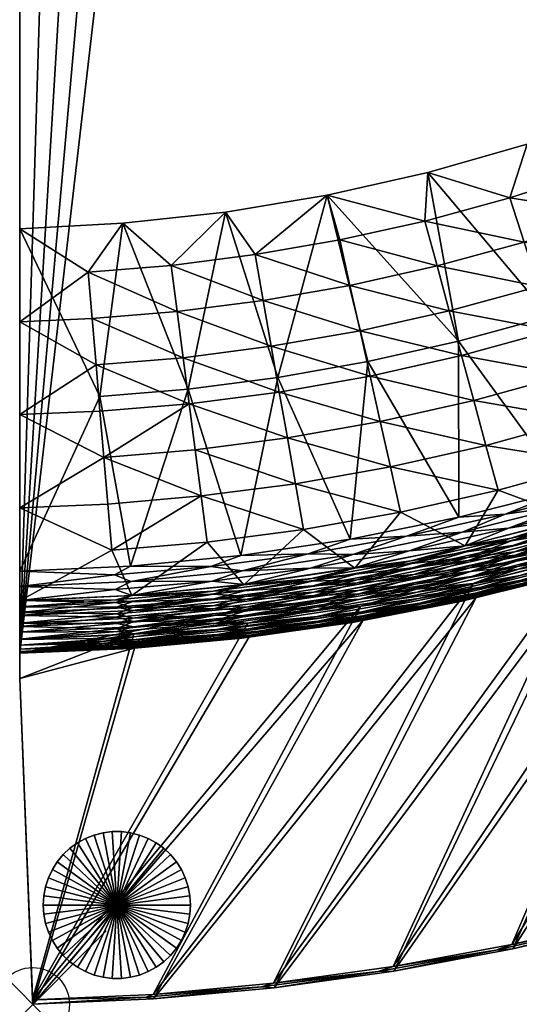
# Model space of a CAD drawing. Header units: inches. Extents: x -6.8 to 28, y -34.8 to 0.
# Tile 1 of 11: x -6.8 to 0, y -34.8 to -21.4. Entities that reach past the tile are written whole.
import ezdxf

# ---------------------------------------------------------------- set-up
doc = ezdxf.new("R2010")
doc.units = ezdxf.units.IN
doc.header["$MEASUREMENT"] = 0
doc.header["$PDMODE"] = 35
doc.header["$PDSIZE"] = 1
for name, color, linetype in [('A-FURN-3-NODE', 7, 'Continuous'), ('A-FURN-3-ST', 151, 'Continuous'), ('A-FURN-3-ST-BK', 151, 'Continuous'), ('A-FURN-3-ST-LG', 252, 'Continuous')]:
    doc.layers.add(name, color=color, linetype=linetype)

msp = doc.modelspace()

# ---------------------------------------------------------------- linework, layer by layer
at = {"layer": 'A-FURN-3-NODE'}
msp.add_point((-6.618, -34.792), dxfattribs=at)

# ---------------------------------------------------------------- meshes
at = {"layer": 'A-FURN-3-ST'}
mesh = msp.add_polyface(dxfattribs=at)
corners = [(22.161, -7.465, 14.632), (-1.212, -5.582, 14.632), (21.728, -8.915, 14.632), (21.223, -10.343, 14.632), (-1.786, -6.103, 14.632), (20.649, -11.744, 14.632), (20.005, -13.114, 14.632), (19.295, -14.451, 14.632), (-2.408, -6.564, 14.632), (18.52, -15.751, 14.632), (17.681, -17.012, 14.632), (16.781, -18.229, 14.632), (15.822, -19.4, 14.632), (14.806, -20.523, 14.632), (8.966, -25.309, 14.632), (8.966, -25.309, 1.5), (10.226, -24.47, 1.5), (10.226, -24.47, 14.632), (11.443, -23.569, 1.5), (11.443, -23.569, 14.632), (12.613, -22.61, 1.5), (12.613, -22.61, 14.632), (13.735, -21.593, 1.5), (13.735, -21.593, 14.632), (14.806, -20.523, 1.5), (15.822, -19.4, 1.5), (16.781, -18.229, 1.5), (17.681, -17.012, 1.5), (18.52, -15.751, 1.5), (19.295, -14.451, 1.5), (20.005, -13.114, 1.5), (20.649, -11.744, 1.5), (21.223, -10.343, 1.5), (21.728, -8.915, 1.5), (22.161, -7.465, 1.5), (22.522, -5.995, 1.5), (22.522, -5.995, 14.632), (-3.397, -5.884, 1.5), (-2.801, -5.497, 1.5), (-2.248, -5.049, 1.5), (-1.745, -4.547, 1.5)]
mesh.append_faces([[corners[k] for k in face] for face in [(14, 15, 16), (14, 16, 17), (17, 16, 18), (17, 18, 19), (19, 18, 20), (19, 20, 21), (21, 20, 22), (21, 22, 23), (23, 22, 24), (23, 24, 13), (13, 24, 25), (13, 25, 12), (12, 25, 26), (12, 26, 11), (11, 26, 27), (11, 27, 10), (10, 27, 28), (10, 28, 9), (9, 28, 29), (9, 29, 7), (7, 29, 30), (7, 30, 6), (6, 30, 31), (6, 31, 5), (5, 31, 32), (5, 32, 3), (3, 32, 33), (3, 33, 2), (2, 33, 34), (2, 34, 0), (0, 34, 35), (0, 35, 36)]])
mesh.append_faces([[corners[k] for k in face] for face in [(2, 1, 3), (6, 4, 7)]], dxfattribs={"vtx0": -1})
mesh.append_faces([[corners[k] for k in face] for face in [(5, 4, 6), (9, 8, 10), (10, 8, 11), (11, 8, 12), (12, 8, 13), (25, 37, 26), (26, 38, 27), (27, 38, 28), (28, 38, 29), (29, 38, 30), (30, 39, 31), (31, 39, 32), (32, 39, 33), (33, 40, 34)]], dxfattribs={"vtx0": -1, "vtx1": -1})
mesh.append_faces([[corners[k] for k in face] for face in [(0, 1, 2), (3, 4, 5), (7, 8, 9)]], dxfattribs={"vtx1": -1})
mesh = msp.add_polyface(dxfattribs=at)
corners = [(-2.208, -6.073, 14.594), (-2.408, -6.564, 14.632), (-1.786, -6.103, 14.632), (21.223, -10.343, 14.632), (-1.212, -5.582, 14.632), (19.295, -14.451, 14.632), (14.806, -20.523, 14.632), (13.735, -21.593, 14.632), (12.613, -22.61, 14.632), (-3.073, -6.962, 14.632), (11.443, -23.569, 14.632), (10.226, -24.47, 14.632), (8.966, -25.309, 14.632), (7.666, -26.085, 14.632), (6.329, -26.796, 14.632), (4.958, -27.439, 14.632), (-3.773, -7.294, 14.632), (-4.503, -7.555, 14.632), (-5.254, -7.743, 14.632), (-6.021, -7.857, 14.632), (-6.795, -7.895, 14.632), (3.558, -28.014, 14.632), (-6.795, -30.022, 14.632), (2.131, -28.519, 14.632), (0.68, -28.953, 14.632), (-2.276, -29.603, 14.632), (-2.276, -29.603, 1.5), (-0.79, -29.314, 1.5), (-0.79, -29.314, 14.632), (0.68, -28.953, 1.5), (2.131, -28.519, 1.5), (3.558, -28.014, 1.5), (4.958, -27.439, 1.5), (6.329, -26.796, 1.5), (7.666, -26.085, 1.5), (8.966, -25.309, 1.5), (-6.795, -30.022, 1.5), (-4.031, -6.207, 1.5), (-3.397, -5.884, 1.5), (10.226, -24.47, 1.5), (11.443, -23.569, 1.5), (12.613, -22.61, 1.5), (13.735, -21.593, 1.5), (14.806, -20.523, 1.5), (15.822, -19.4, 1.5), (16.781, -18.229, 1.5), (-2.801, -5.497, 1.5), (20.005, -13.114, 1.5), (-2.248, -5.049, 1.5)]
mesh.append_faces([[corners[k] for k in face] for face in [(0, 1, 2), (3, 4, 2), (5, 2, 1), (8, 1, 9), (15, 9, 16), (15, 16, 17), (17, 18, 15), (15, 18, 19), (25, 26, 27), (25, 27, 28), (28, 27, 29), (28, 29, 24), (24, 29, 30), (24, 30, 23), (23, 30, 31), (23, 31, 21), (21, 31, 32), (21, 32, 15), (15, 32, 33), (15, 33, 14), (14, 33, 34), (14, 34, 13), (13, 34, 35), (13, 35, 12)]])
mesh.append_faces([[corners[k] for k in face] for face in [(7, 1, 8), (14, 9, 15)]], dxfattribs={"vtx0": -1})
mesh.append_faces([[corners[k] for k in face] for face in [(6, 1, 7), (10, 9, 11), (11, 9, 12), (12, 9, 13), (13, 9, 14), (23, 22, 24), (31, 38, 32), (32, 38, 33), (33, 38, 34), (34, 38, 35), (35, 38, 39), (39, 38, 40), (40, 38, 41), (41, 38, 42), (42, 38, 43), (43, 38, 44)]], dxfattribs={"vtx0": -1, "vtx1": -1})
mesh.append_faces([[corners[k] for k in face] for face in [(36, 31, 30), (45, 38, 46), (47, 46, 48), (36, 29, 27)]], dxfattribs={"vtx0": -1, "vtx2": -1})
mesh.append_faces([[corners[k] for k in face] for face in [(8, 9, 10), (15, 20, 21), (21, 22, 23)]], dxfattribs={"vtx1": -1})
mesh.append_faces([[corners[k] for k in face] for face in [(37, 38, 31), (30, 29, 36)]], dxfattribs={"vtx1": -1, "vtx2": -1})
mesh = msp.add_polyface(dxfattribs=at)
corners = [(-6.154, -6.912, 14.082), (-6.795, -7.117, 14.31), (-6.138, -7.086, 14.31), (-6.795, -7.345, 14.485), (-6.117, -7.313, 14.485), (-6.795, -7.61, 14.594), (-6.092, -7.578, 14.594), (-6.795, -7.895, 14.632), (-6.021, -7.857, 14.632), (-5.396, -7.48, 14.594), (-5.254, -7.743, 14.632), (-4.712, -7.319, 14.594), (-4.503, -7.555, 14.632), (-4.046, -7.096, 14.594), (-3.773, -7.294, 14.632), (-3.402, -6.812, 14.594), (-5.445, -7.22, 14.485), (-4.785, -7.064, 14.485), (-5.487, -6.996, 14.31), (4.958, -27.439, 14.632), (3.558, -28.014, 14.632), (-6.795, -30.022, 14.632), (0.68, -28.953, 14.632), (-0.79, -29.314, 14.632), (-2.276, -29.603, 14.632), (-3.775, -29.817, 14.632), (-5.282, -29.957, 14.632), (-6.795, -6.942, 14.082), (-6.795, -6.832, 13.817), (-6.795, -6.795, 13.532), (-6.795, -30.022, 1.5), (-6.795, -6.795, 1.5), (-5.282, -29.957, 1.5), (-3.775, -29.817, 1.5), (-2.276, -29.603, 1.5), (-6.084, -6.757, 1.5), (-5.382, -6.646, 1.5), (-4.695, -6.462, 1.5), (-4.031, -6.207, 1.5), (3.558, -28.014, 1.5), (-0.79, -29.314, 1.5)]
mesh.append_faces([[corners[k] for k in face] for face in [(0, 1, 2), (2, 1, 3), (2, 3, 4), (4, 3, 5), (4, 5, 6), (6, 5, 7), (6, 7, 8), (6, 8, 9), (9, 8, 10), (9, 10, 11), (11, 10, 12), (11, 12, 13), (13, 12, 14), (13, 14, 15), (4, 6, 9), (4, 9, 16), (16, 9, 11), (16, 11, 17), (17, 11, 13), (2, 4, 16), (2, 16, 18), (18, 16, 17), (19, 8, 7), (21, 30, 26), (26, 30, 32), (26, 32, 33), (26, 33, 25), (25, 33, 34), (25, 34, 24)]])
mesh.append_faces([[corners[k] for k in face] for face in [(20, 7, 21), (25, 21, 26), (30, 29, 31), (30, 33, 32)]], dxfattribs={"vtx0": -1})
mesh.append_faces([[corners[k] for k in face] for face in [(22, 21, 23), (23, 21, 24), (24, 21, 25), (7, 29, 21), (21, 29, 30)]], dxfattribs={"vtx0": -1, "vtx1": -1})
mesh.append_faces([[corners[k] for k in face] for face in [(30, 38, 39)]], dxfattribs={"vtx0": -1, "vtx1": -1, "vtx2": -1})
mesh.append_faces([[corners[k] for k in face] for face in [(7, 3, 1), (7, 1, 27), (7, 28, 29), (30, 35, 36), (30, 36, 37), (30, 40, 34)]], dxfattribs={"vtx0": -1, "vtx2": -1})
mesh.append_faces([[corners[k] for k in face] for face in [(5, 3, 7), (31, 35, 30)]], dxfattribs={"vtx1": -1})
mesh.append_faces([[corners[k] for k in face] for face in [(27, 28, 7), (37, 38, 30), (34, 33, 30)]], dxfattribs={"vtx1": -1, "vtx2": -1})
at = {"layer": 'A-FURN-3-ST-BK'}
mesh = msp.add_polyface(dxfattribs=at)
corners = [(-0.153, -28.323, 14.799), (0.685, -28.003, 14.816), (1.198, -27.95, 14.799), (-0.2, -28.13, 14.821), (-0.828, -28.173, 14.827), (0.631, -27.801, 14.827), (1.142, -27.76, 14.821), (-2.065, -26.059, 14.827), (-0.835, -25.783, 14.827), (0.397, -25.445, 14.827), (2.069, -27.354, 14.827), (-1.251, -23.488, 14.827), (0.097, -23.103, 14.827), (1.626, -25.045, 14.827), (1.421, -22.642, 14.827), (-2.309, -25.023, 18.122), (-0.96, -25.368, 19.769), (-1.126, -24.759, 18.122), (0.254, -25.037, 19.769), (0.059, -24.436, 18.122), (1.464, -24.644, 19.769), (1.241, -24.053, 18.122), (0.838, -26.84, 24.712), (0.643, -26.239, 23.064), (-0.627, -26.588, 23.064), (-0.461, -27.197, 24.712), (-1.896, -26.873, 23.064), (-1.758, -27.489, 24.712), (-2.171, -25.639, 19.769), (-0.793, -25.978, 21.417), (0.448, -25.638, 21.417), (1.687, -25.235, 21.417), (-0.294, -27.807, 26.359), (0.734, -28.187, 28.007), (1.033, -27.441, 26.359), (1.018, -23.462, 16.474), (-0.136, -23.835, 16.474), (-1.292, -24.149, 16.474), (-1.62, -28.106, 26.359), (-2.034, -26.256, 21.417), (1.911, -25.826, 23.064)]
mesh.append_faces([[corners[k] for k in face] for face in [(0, 1, 2), (3, 4, 5), (3, 5, 6), (6, 1, 3), (7, 8, 4), (4, 8, 5), (5, 8, 9), (5, 9, 10), (8, 11, 9), (11, 12, 9), (9, 12, 13), (12, 14, 13), (15, 16, 17), (17, 16, 18), (17, 18, 19), (19, 18, 20), (19, 20, 21), (22, 23, 24), (22, 24, 25), (25, 24, 26), (25, 26, 27), (28, 29, 16), (16, 29, 30), (16, 30, 18), (18, 30, 31), (18, 31, 20), (32, 33, 34), (21, 35, 36), (21, 36, 19), (19, 36, 37), (19, 37, 17), (35, 14, 12), (35, 12, 36), (36, 12, 11), (36, 11, 37), (27, 38, 32), (27, 32, 25), (25, 32, 34), (25, 34, 22), (39, 26, 24), (39, 24, 29), (29, 24, 23), (29, 23, 30), (30, 23, 40)]])
mesh = msp.add_polyface(dxfattribs=at)
corners = [(-2.846, -28.867, 14.799), (-2.271, -28.678, 14.816), (-1.503, -28.628, 14.799), (-2.874, -28.671, 14.821), (-3.792, -28.693, 14.827), (-2.304, -28.471, 14.827), (-1.54, -28.433, 14.821), (-0.828, -28.173, 14.827), (-0.784, -28.378, 14.816), (-3.29, -26.275, 14.827), (-4.001, -24.027, 14.827), (-2.618, -23.796, 14.827), (-2.065, -26.059, 14.827), (-0.835, -25.783, 14.827), (-1.251, -23.488, 14.827), (-4.505, -26.433, 14.827), (-4.656, -25.379, 18.122), (-3.378, -25.851, 19.769), (-3.487, -25.229, 18.122), (-2.171, -25.639, 19.769), (-2.309, -25.023, 18.122), (-0.96, -25.368, 19.769), (-1.758, -27.489, 24.712), (-1.896, -26.873, 23.064), (-3.158, -27.096, 23.064), (-3.049, -27.718, 24.712), (-4.411, -27.259, 23.064), (-4.33, -27.885, 24.712), (-4.574, -26.006, 19.769), (-3.268, -26.473, 21.417), (-2.034, -26.256, 21.417), (-0.793, -25.978, 21.417), (-4.248, -28.512, 26.359), (-3.751, -29.09, 28.007), (-2.939, -28.34, 26.359), (-2.241, -28.866, 28.007), (-1.62, -28.106, 26.359), (-0.745, -28.564, 28.007), (-1.126, -24.759, 18.122), (-1.292, -24.149, 16.474), (-2.447, -24.406, 16.474), (-3.597, -24.606, 16.474), (-4.493, -26.632, 21.417)]
mesh.append_faces([[corners[k] for k in face] for face in [(0, 1, 2), (3, 4, 5), (3, 5, 6), (6, 5, 7), (6, 8, 1), (6, 1, 3), (9, 10, 11), (9, 11, 12), (12, 11, 13), (11, 14, 13), (7, 5, 12), (12, 5, 9), (5, 4, 9), (9, 4, 15), (16, 17, 18), (18, 17, 19), (18, 19, 20), (20, 19, 21), (22, 23, 24), (22, 24, 25), (25, 24, 26), (25, 26, 27), (28, 29, 17), (17, 29, 30), (17, 30, 19), (19, 30, 31), (32, 33, 34), (34, 35, 36), (36, 35, 37), (38, 39, 40), (38, 40, 20), (20, 40, 41), (20, 41, 18), (39, 14, 11), (39, 11, 40), (40, 11, 41), (11, 10, 41), (27, 32, 34), (27, 34, 25), (25, 34, 36), (25, 36, 22), (42, 24, 29), (29, 24, 23), (29, 23, 30)]])
mesh = msp.add_polyface(dxfattribs=at)
corners = [(-6.795, -26.78, 21.417), (-6.795, -28.908, 14.827), (-6.795, -28.044, 24.712), (-6.795, -29.117, 14.816), (-6.795, -25.517, 18.122), (-6.795, -24.253, 14.827), (-5.291, -28.839, 14.827), (-5.707, -26.534, 14.827), (-5.395, -24.179, 14.827), (-4.505, -26.433, 14.827), (-4.001, -24.027, 14.827), (-3.29, -26.275, 14.827), (-3.792, -28.693, 14.827), (-5.865, -24.846, 16.474), (-5.811, -25.475, 18.122), (-5.758, -26.105, 19.769), (-4.574, -26.006, 19.769), (-4.656, -25.379, 18.122), (-3.378, -25.851, 19.769), (-4.33, -27.885, 24.712), (-4.411, -27.259, 23.064), (-5.65, -27.364, 23.064), (-5.597, -27.994, 24.712), (-5.704, -26.734, 21.417), (-4.493, -26.632, 21.417), (-3.268, -26.473, 21.417), (-5.543, -28.623, 26.359), (-6.795, -29.308, 28.007), (-3.487, -25.229, 18.122), (-3.597, -24.606, 16.474), (-4.737, -24.752, 16.474), (-4.248, -28.512, 26.359), (-3.158, -27.096, 23.064)]
mesh.append_faces([[corners[k] for k in face] for face in [(6, 1, 7), (7, 1, 5), (7, 5, 8), (7, 8, 9), (9, 8, 10), (9, 10, 11), (12, 6, 9), (9, 6, 7), (8, 5, 13), (13, 5, 4), (13, 4, 14), (14, 4, 15), (14, 15, 16), (14, 16, 17), (17, 16, 18), (19, 20, 21), (19, 21, 22), (22, 21, 2), (2, 21, 0), (0, 21, 23), (0, 23, 15), (15, 23, 24), (15, 24, 16), (16, 24, 25), (4, 0, 15), (22, 2, 26), (26, 2, 27), (28, 29, 30), (28, 30, 17), (17, 30, 13), (17, 13, 14), (29, 10, 30), (10, 8, 30), (30, 8, 13), (19, 22, 26), (19, 26, 31), (24, 23, 21), (24, 21, 20), (24, 20, 32)]])
mesh.append_faces([[corners[k] for k in face] for face in [(1, 4, 5)]], dxfattribs={"vtx0": -1})
mesh.append_faces([[corners[k] for k in face] for face in [(0, 1, 2)]], dxfattribs={"vtx0": -1, "vtx1": -1})
mesh.append_faces([[corners[k] for k in face] for face in [(2, 1, 3)]], dxfattribs={"vtx0": -1, "vtx2": -1})
mesh.append_faces([[corners[k] for k in face] for face in [(0, 4, 1)]], dxfattribs={"vtx1": -1, "vtx2": -1})
mesh = msp.add_polyface(dxfattribs=at)
corners = [(-0.636, -29.076, 28.478), (-3.348, -34.506, 28.478), (0.87, -28.692, 28.478), (-1.723, -34.28, 28.478), (2.354, -28.232, 28.478), (-0.11, -33.979, 28.478), (3.812, -27.696, 28.478), (1.487, -33.604, 28.478), (3.065, -33.154, 28.478), (5.242, -27.087, 28.478), (3.679, -32.99, 14.989), (4.62, -32.632, 28.478), (2.076, -33.477, 14.989), (2.878, -33.244, 14.989), (3.084, -33.212, 1.5), (4.642, -32.689, 1.5), (1.273, -33.69, 14.989), (-0.329, -34.056, 14.989), (-1.925, -34.344, 14.989), (-1.712, -34.34, 1.5), (-0.097, -34.039, 1.5), (1.503, -33.662, 1.5), (-3.34, -34.567, 1.5), (-0.596, -29.263, 1.5), (0.919, -28.877, 1.5), (2.413, -28.414, 1.5), (3.881, -27.875, 1.5), (5.32, -27.262, 1.5), (-1.35, -29.418, 7.613), (-2.131, -29.558, 13.727), (-0.599, -29.25, 13.727), (0.037, -29.105, 7.613), (-2.129, -29.571, 1.5), (-1.353, -29.406, 13.831), (-2.133, -29.547, 13.936), (-0.601, -29.239, 13.936), (-1.357, -29.385, 14.029), (-2.138, -29.515, 14.123), (-0.608, -29.207, 14.123), (-1.365, -29.341, 14.205), (-2.147, -29.46, 14.288), (-0.619, -29.153, 14.288), (-1.378, -29.277, 14.359)]
mesh.append_faces([[corners[k] for k in face] for face in [(0, 1, 2), (2, 3, 4), (4, 3, 5), (4, 5, 6), (6, 5, 7), (6, 7, 8), (6, 8, 9), (8, 10, 11), (7, 12, 8), (8, 12, 13), (8, 13, 10), (10, 13, 14), (10, 14, 15), (12, 7, 16), (16, 7, 5), (16, 5, 17), (17, 5, 3), (17, 3, 18), (18, 19, 17), (19, 20, 17), (17, 20, 16), (20, 21, 16), (16, 21, 12), (21, 14, 12), (12, 14, 13), (28, 29, 30), (28, 30, 31), (31, 23, 28), (28, 23, 32), (33, 34, 35), (33, 30, 29), (36, 37, 38), (36, 35, 34), (39, 40, 41), (39, 38, 37), (42, 41, 40)]])
mesh.append_faces([[corners[k] for k in face] for face in [(22, 24, 19), (19, 25, 20), (20, 26, 21), (21, 26, 14)]], dxfattribs={"vtx0": -1, "vtx1": -1})
mesh.append_faces([[corners[k] for k in face] for face in [(22, 23, 24), (19, 24, 25), (20, 25, 26), (14, 26, 27)]], dxfattribs={"vtx0": -1, "vtx2": -1})
mesh = msp.add_polyface(dxfattribs=at)
corners = [(-1.47, -28.801, 14.755), (-0.745, -28.561, 14.783), (-0.112, -28.494, 14.755), (0.733, -28.183, 14.783), (1.248, -28.119, 14.755), (0.776, -28.343, 14.728), (-0.711, -28.722, 14.728), (-1.503, -28.628, 14.799), (-2.271, -28.678, 14.816), (-0.784, -28.378, 14.816), (-0.153, -28.323, 14.799), (0.685, -28.003, 14.816), (1.198, -27.95, 14.799), (-2.241, -28.862, 14.783), (-1.54, -28.433, 14.821), (-0.828, -28.173, 14.827), (-0.2, -28.13, 14.821), (-1.62, -28.106, 26.359), (-0.745, -28.564, 28.007), (-0.294, -27.807, 26.359), (0.734, -28.187, 28.007), (-1.475, -28.764, 28.088), (-0.727, -28.645, 28.169), (-0.119, -28.457, 28.088), (0.756, -28.267, 28.169), (1.238, -28.083, 28.088), (-0.096, -28.556, 28.238), (-0.703, -28.762, 28.307), (0.787, -28.383, 28.307), (1.266, -28.18, 28.238), (-1.457, -28.863, 28.238), (-0.065, -28.687, 28.36), (-0.671, -28.909, 28.412), (0.826, -28.527, 28.412), (1.304, -28.31, 28.36), (-0.028, -28.843, 28.445), (0.87, -28.692, 28.478), (1.349, -28.463, 28.445), (-0.018, -28.879, 14.491), (0.845, -28.598, 14.552), (1.36, -28.499, 14.491), (0.87, -28.694, 14.431), (-0.044, -28.772, 14.601), (-0.681, -28.862, 14.651), (0.813, -28.481, 14.651), (1.329, -28.394, 14.601), (-0.075, -28.644, 14.689), (1.292, -28.267, 14.689)]
mesh.append_faces([[corners[k] for k in face] for face in [(0, 1, 2), (2, 1, 3), (2, 3, 4), (4, 5, 2), (5, 6, 2), (2, 6, 0), (7, 8, 9), (7, 9, 10), (10, 9, 11), (12, 3, 10), (10, 3, 1), (10, 1, 7), (7, 1, 13), (14, 15, 16), (16, 11, 9), (16, 9, 14), (17, 18, 19), (19, 18, 20), (21, 22, 23), (23, 22, 24), (23, 24, 25), (25, 20, 23), (23, 20, 18), (23, 18, 21), (26, 27, 28), (26, 28, 29), (29, 24, 26), (26, 24, 22), (26, 22, 30), (31, 32, 33), (31, 33, 34), (34, 28, 31), (31, 28, 27), (35, 36, 37), (37, 33, 35), (38, 39, 40), (40, 41, 38), (42, 43, 44), (42, 44, 45), (45, 39, 42), (46, 6, 5), (46, 5, 47), (47, 44, 46), (46, 44, 43)]])
mesh = msp.add_polyface(dxfattribs=at)
corners = [(-6.795, -29.613, 14.651), (-6.795, -29.66, 28.412), (-6.795, -29.308, 28.007), (-6.795, -29.511, 28.307), (-6.795, -29.391, 28.169), (-6.795, -28.044, 24.712), (-6.795, -29.305, 14.783), (-6.795, -29.47, 14.728), (-6.795, -29.117, 14.816), (-5.261, -29.4, 14.728), (-5.489, -29.332, 14.755), (-5.27, -29.235, 14.783), (-4.163, -29.218, 14.755), (-5.498, -29.156, 14.799), (-5.28, -29.048, 14.816), (-4.179, -29.043, 14.799), (-5.507, -28.958, 14.821), (-6.795, -28.908, 14.827), (-5.291, -28.839, 14.827), (-4.198, -28.845, 14.821), (-5.543, -28.623, 26.359), (-5.27, -29.238, 28.007), (-4.248, -28.512, 26.359), (-5.49, -29.294, 28.088), (-5.266, -29.321, 28.169), (-4.165, -29.18, 28.088), (-5.486, -29.396, 28.238), (-5.259, -29.44, 28.307), (-4.156, -29.281, 28.238), (-5.48, -29.53, 28.36), (-5.251, -29.59, 28.412), (-4.144, -29.415, 28.36), (-5.476, -29.618, 14.601), (-5.254, -29.543, 14.651), (-5.482, -29.486, 14.689), (-4.148, -29.371, 14.689)]
mesh.append_faces([[corners[k] for k in face] for face in [(9, 7, 10), (10, 7, 6), (10, 6, 11), (10, 11, 12), (12, 9, 10), (11, 6, 13), (13, 6, 8), (13, 8, 14), (13, 14, 15), (15, 11, 13), (14, 8, 16), (16, 8, 17), (16, 17, 18), (16, 18, 19), (19, 14, 16), (20, 2, 21), (20, 21, 22), (21, 2, 23), (23, 2, 4), (23, 4, 24), (23, 24, 25), (25, 21, 23), (24, 4, 26), (26, 4, 3), (26, 3, 27), (26, 27, 28), (28, 24, 26), (27, 3, 29), (29, 3, 1), (29, 1, 30), (31, 27, 29), (32, 0, 33), (33, 0, 34), (34, 0, 7), (34, 7, 9), (34, 9, 35), (35, 33, 34)]])
mesh.append_faces([[corners[k] for k in face] for face in [(2, 3, 4)]], dxfattribs={"vtx0": -1})
mesh.append_faces([[corners[k] for k in face] for face in [(5, 6, 2)]], dxfattribs={"vtx0": -1, "vtx1": -1})
mesh.append_faces([[corners[k] for k in face] for face in [(0, 1, 2)]], dxfattribs={"vtx0": -1, "vtx1": -1, "vtx2": -1})
mesh.append_faces([[corners[k] for k in face] for face in [(2, 1, 3), (2, 6, 7), (2, 7, 0), (5, 8, 6)]], dxfattribs={"vtx0": -1, "vtx2": -1})
mesh = msp.add_polyface(dxfattribs=at)
corners = [(-2.821, -29.042, 14.755), (-3.751, -29.087, 14.783), (-2.241, -28.862, 14.783), (-1.47, -28.801, 14.755), (-0.745, -28.561, 14.783), (-0.711, -28.722, 14.728), (-2.216, -29.025, 14.728), (-3.734, -29.251, 14.728), (-2.846, -28.867, 14.799), (-3.771, -28.901, 14.816), (-2.271, -28.678, 14.816), (-1.503, -28.628, 14.799), (-2.874, -28.671, 14.821), (-2.939, -28.34, 26.359), (-3.751, -29.09, 28.007), (-2.241, -28.866, 28.007), (-2.825, -29.004, 28.088), (-3.742, -29.173, 28.169), (-2.228, -28.947, 28.169), (-1.475, -28.764, 28.088), (-0.727, -28.645, 28.169), (-0.745, -28.564, 28.007), (-2.812, -29.104, 28.238), (-3.729, -29.292, 28.307), (-2.209, -29.066, 28.307), (-1.457, -28.863, 28.238), (-0.703, -28.762, 28.307), (-2.794, -29.238, 28.36), (-2.186, -29.214, 28.412), (-1.433, -28.996, 28.36), (-0.671, -28.909, 28.412), (-1.403, -29.153, 28.445), (-2.159, -29.382, 28.478), (-0.636, -29.076, 28.478), (-2.772, -29.397, 28.445), (-1.378, -29.277, 14.359), (-2.159, -29.384, 14.431), (-0.635, -29.078, 14.431), (-1.395, -29.19, 14.491), (-2.174, -29.286, 14.552), (-0.656, -28.981, 14.552), (-2.781, -29.325, 14.601), (-2.193, -29.167, 14.651), (-1.416, -29.082, 14.601), (-0.681, -28.862, 14.651), (-2.8, -29.194, 14.689), (-1.441, -28.952, 14.689), (-3.719, -29.394, 14.651)]
mesh.append_faces([[corners[k] for k in face] for face in [(0, 1, 2), (0, 2, 3), (3, 2, 4), (5, 6, 3), (3, 6, 0), (6, 7, 0), (8, 9, 10), (11, 2, 8), (8, 2, 1), (12, 10, 9), (13, 14, 15), (16, 17, 18), (16, 18, 19), (19, 18, 20), (19, 21, 15), (19, 15, 16), (16, 15, 14), (22, 23, 24), (22, 24, 25), (25, 24, 26), (25, 20, 18), (25, 18, 22), (22, 18, 17), (27, 28, 29), (29, 28, 30), (29, 26, 24), (29, 24, 27), (27, 24, 23), (31, 32, 33), (31, 30, 28), (31, 28, 34), (35, 36, 37), (38, 39, 40), (38, 37, 36), (41, 42, 43), (43, 42, 44), (43, 40, 39), (43, 39, 41), (45, 7, 6), (45, 6, 46), (46, 6, 5), (46, 44, 42), (46, 42, 45), (45, 42, 47)]])
mesh = msp.add_polyface(dxfattribs=at)
corners = [(-4.163, -29.218, 14.755), (-5.27, -29.235, 14.783), (-3.751, -29.087, 14.783), (-2.821, -29.042, 14.755), (-3.734, -29.251, 14.728), (-5.261, -29.4, 14.728), (-4.179, -29.043, 14.799), (-5.28, -29.048, 14.816), (-3.771, -28.901, 14.816), (-2.846, -28.867, 14.799), (-4.198, -28.845, 14.821), (-5.291, -28.839, 14.827), (-3.792, -28.693, 14.827), (-2.874, -28.671, 14.821), (-4.248, -28.512, 26.359), (-5.27, -29.238, 28.007), (-3.751, -29.09, 28.007), (-4.165, -29.18, 28.088), (-5.266, -29.321, 28.169), (-3.742, -29.173, 28.169), (-2.825, -29.004, 28.088), (-4.156, -29.281, 28.238), (-5.259, -29.44, 28.307), (-3.729, -29.292, 28.307), (-2.812, -29.104, 28.238), (-5.48, -29.53, 28.36), (-5.251, -29.59, 28.412), (-4.144, -29.415, 28.36), (-3.714, -29.441, 28.412), (-2.794, -29.238, 28.36), (-4.13, -29.575, 28.445), (-3.696, -29.611, 28.478), (-2.772, -29.397, 28.445), (-5.473, -29.69, 28.445), (-4.117, -29.7, 14.359), (-3.696, -29.613, 14.431), (-2.753, -29.521, 14.359), (-4.125, -29.612, 14.491), (-5.248, -29.663, 14.552), (-3.706, -29.514, 14.552), (-2.765, -29.434, 14.491), (-5.476, -29.618, 14.601), (-5.254, -29.543, 14.651), (-4.136, -29.503, 14.601), (-3.719, -29.394, 14.651), (-2.781, -29.325, 14.601), (-4.148, -29.371, 14.689), (-2.8, -29.194, 14.689)]
mesh.append_faces([[corners[k] for k in face] for face in [(0, 1, 2), (0, 2, 3), (3, 4, 0), (4, 5, 0), (6, 7, 8), (6, 8, 9), (9, 2, 6), (6, 2, 1), (10, 11, 12), (10, 12, 13), (13, 8, 10), (10, 8, 7), (14, 15, 16), (17, 18, 19), (17, 19, 20), (20, 16, 17), (17, 16, 15), (21, 22, 23), (21, 23, 24), (24, 19, 21), (21, 19, 18), (25, 26, 27), (27, 26, 28), (27, 28, 29), (29, 23, 27), (27, 23, 22), (30, 31, 32), (32, 28, 30), (30, 28, 26), (30, 26, 33), (34, 35, 36), (37, 38, 39), (37, 39, 40), (40, 35, 37), (41, 42, 43), (43, 42, 44), (43, 44, 45), (45, 39, 43), (43, 39, 38), (43, 38, 41), (46, 5, 4), (46, 4, 47), (47, 44, 46), (46, 44, 42)]])
mesh = msp.add_polyface(dxfattribs=at)
corners = [(-1.457, -28.863, 28.238), (-0.703, -28.762, 28.307), (-0.096, -28.556, 28.238), (-1.433, -28.996, 28.36), (-0.671, -28.909, 28.412), (-0.065, -28.687, 28.36), (-1.403, -29.153, 28.445), (-0.636, -29.076, 28.478), (-0.028, -28.843, 28.445), (0.87, -28.692, 28.478), (0.826, -28.527, 28.412), (0.037, -29.105, 7.613), (-0.599, -29.25, 13.727), (0.916, -28.864, 13.727), (1.427, -28.722, 7.613), (0.919, -28.877, 1.5), (-0.596, -29.263, 1.5), (-1.353, -29.406, 13.831), (-0.601, -29.239, 13.936), (0.035, -29.093, 13.831), (0.913, -28.853, 13.936), (1.424, -28.71, 13.831), (-1.357, -29.385, 14.029), (-0.608, -29.207, 14.123), (0.029, -29.072, 14.029), (0.904, -28.821, 14.123), (1.417, -28.689, 14.029), (-1.365, -29.341, 14.205), (-0.619, -29.153, 14.288), (0.019, -29.029, 14.205), (0.89, -28.768, 14.288), (1.404, -28.647, 14.205), (-1.378, -29.277, 14.359), (-0.635, -29.078, 14.431), (0.003, -28.965, 14.359), (0.87, -28.694, 14.431), (1.386, -28.584, 14.359), (-1.395, -29.19, 14.491), (-0.656, -28.981, 14.552), (-0.018, -28.879, 14.491), (0.845, -28.598, 14.552), (-1.416, -29.082, 14.601), (-0.681, -28.862, 14.651), (-0.044, -28.772, 14.601), (-1.441, -28.952, 14.689), (-0.711, -28.722, 14.728), (-0.075, -28.644, 14.689)]
mesh.append_faces([[corners[k] for k in face] for face in [(0, 1, 2), (3, 4, 5), (5, 1, 3), (6, 7, 8), (8, 7, 9), (8, 10, 4), (8, 4, 6), (11, 12, 13), (11, 13, 14), (14, 15, 11), (11, 15, 16), (17, 18, 19), (19, 18, 20), (19, 20, 21), (21, 13, 19), (19, 13, 12), (19, 12, 17), (22, 23, 24), (24, 23, 25), (24, 25, 26), (26, 20, 24), (24, 20, 18), (24, 18, 22), (27, 28, 29), (29, 28, 30), (29, 30, 31), (31, 25, 29), (29, 25, 23), (29, 23, 27), (32, 33, 34), (34, 33, 35), (34, 35, 36), (36, 30, 34), (34, 30, 28), (34, 28, 32), (37, 38, 39), (39, 38, 40), (39, 35, 33), (39, 33, 37), (41, 42, 43), (43, 40, 38), (43, 38, 41), (44, 45, 46), (46, 42, 44)]])
mesh = msp.add_polyface(dxfattribs=at)
corners = [(-2.794, -29.238, 28.36), (-3.714, -29.441, 28.412), (-2.186, -29.214, 28.412), (-2.772, -29.397, 28.445), (-3.696, -29.611, 28.478), (-2.159, -29.382, 28.478), (-1.403, -29.153, 28.445), (-4.982, -34.657, 28.478), (-0.636, -29.076, 28.478), (-3.348, -34.506, 28.478), (0.87, -28.692, 28.478), (-1.723, -34.28, 28.478), (-1.925, -34.344, 14.989), (-3.508, -34.555, 14.989), (-3.34, -34.567, 1.5), (-1.712, -34.34, 1.5), (-4.977, -34.717, 1.5), (-2.129, -29.571, 1.5), (-0.596, -29.263, 1.5), (-4.102, -29.844, 7.613), (-3.677, -29.788, 13.727), (-2.732, -29.664, 7.613), (-2.131, -29.558, 13.727), (-1.35, -29.418, 7.613), (-3.676, -29.801, 1.5), (-4.103, -29.831, 13.831), (-3.679, -29.777, 13.936), (-2.733, -29.652, 13.831), (-2.133, -29.547, 13.936), (-1.353, -29.406, 13.831), (-2.737, -29.63, 14.029), (-3.682, -29.744, 14.123), (-2.138, -29.515, 14.123), (-1.357, -29.385, 14.029), (-4.106, -29.81, 14.029), (-2.743, -29.586, 14.205), (-3.688, -29.689, 14.288), (-2.147, -29.46, 14.288), (-1.365, -29.341, 14.205), (-2.753, -29.521, 14.359), (-3.696, -29.613, 14.431), (-2.159, -29.384, 14.431), (-1.378, -29.277, 14.359), (-2.765, -29.434, 14.491), (-3.706, -29.514, 14.552), (-2.174, -29.286, 14.552), (-1.395, -29.19, 14.491), (-2.781, -29.325, 14.601), (-3.719, -29.394, 14.651), (-2.193, -29.167, 14.651)]
mesh.append_faces([[corners[k] for k in face] for face in [(0, 1, 2), (3, 4, 5), (3, 5, 6), (3, 2, 1), (5, 7, 8), (8, 7, 9), (10, 9, 11), (12, 11, 9), (12, 9, 13), (13, 14, 12), (14, 15, 12), (19, 20, 21), (21, 20, 22), (21, 22, 23), (23, 17, 21), (21, 17, 24), (21, 24, 19), (25, 26, 27), (27, 26, 28), (27, 28, 29), (29, 22, 27), (27, 22, 20), (27, 20, 25), (30, 31, 32), (30, 32, 33), (33, 28, 30), (30, 28, 26), (30, 26, 34), (35, 36, 37), (35, 37, 38), (38, 32, 35), (35, 32, 31), (39, 40, 41), (39, 41, 42), (42, 37, 39), (39, 37, 36), (43, 44, 45), (43, 45, 46), (46, 41, 43), (43, 41, 40), (47, 48, 49), (47, 45, 44)]])
mesh.append_faces([[corners[k] for k in face] for face in [(16, 18, 14)]], dxfattribs={"vtx0": -1, "vtx1": -1})
mesh.append_faces([[corners[k] for k in face] for face in [(16, 17, 18)]], dxfattribs={"vtx0": -1, "vtx2": -1})
mesh = msp.add_polyface(dxfattribs=at)
corners = [(-6.795, -30.022, 1.5), (-6.795, -30.365, 1.5), (-6.795, -30.009, 13.727), (-6.795, -30.365, 28.478), (-6.795, -30.006, 13.779), (-6.795, -30.004, 13.831), (-6.795, -30.001, 13.883), (-6.795, -29.998, 13.936), (-6.795, -29.965, 14.123), (-6.795, -29.91, 14.288), (-6.795, -29.833, 14.431), (-6.795, -29.734, 14.552), (-6.795, -29.831, 28.478), (-5.243, -29.76, 28.478), (-6.621, -34.731, 28.478), (-3.696, -29.611, 28.478), (-2.159, -29.382, 28.478), (-4.982, -34.657, 28.478), (-6.618, -34.792, 1.5), (-3.508, -34.555, 14.989), (-3.348, -34.506, 28.478), (-5.075, -34.693, 14.989), (-4.977, -34.717, 1.5), (-3.34, -34.567, 1.5), (-5.233, -29.952, 1.5), (-3.676, -29.801, 1.5), (-2.129, -29.571, 1.5), (-5.458, -29.96, 7.613), (-5.233, -29.938, 13.727), (-5.458, -29.948, 13.831), (-5.234, -29.927, 13.936), (-5.46, -29.926, 14.029), (-5.236, -29.894, 14.123), (-5.462, -29.882, 14.205)]
mesh.append_faces([[corners[k] for k in face] for face in [(0, 1, 2), (2, 1, 3), (2, 3, 4), (4, 3, 5), (5, 3, 6), (6, 3, 7), (7, 3, 8), (12, 3, 13), (13, 3, 14), (13, 14, 15), (15, 14, 16), (16, 14, 17), (3, 1, 14), (14, 1, 18), (19, 20, 17), (19, 17, 21), (21, 17, 14), (21, 14, 18), (18, 22, 21), (21, 22, 19), (22, 23, 19), (24, 0, 27), (27, 0, 2), (27, 2, 28), (2, 4, 28), (28, 4, 29), (4, 5, 29), (29, 5, 6), (29, 6, 7), (7, 30, 29), (30, 7, 31), (31, 7, 8), (31, 8, 32), (33, 8, 9)]])
mesh.append_faces([[corners[k] for k in face] for face in [(11, 3, 12)]], dxfattribs={"vtx0": -1})
mesh.append_faces([[corners[k] for k in face] for face in [(9, 3, 10), (10, 3, 11), (1, 24, 18), (18, 26, 22)]], dxfattribs={"vtx0": -1, "vtx1": -1})
mesh.append_faces([[corners[k] for k in face] for face in [(18, 24, 25), (18, 25, 26)]], dxfattribs={"vtx0": -1, "vtx2": -1})
mesh.append_faces([[corners[k] for k in face] for face in [(8, 3, 9), (0, 24, 1)]], dxfattribs={"vtx1": -1})
mesh = msp.add_polyface(dxfattribs=at)
corners = [(-6.795, -29.734, 14.552), (-6.795, -29.831, 28.478), (-6.795, -29.613, 14.651), (-6.795, -29.66, 28.412), (-5.251, -29.59, 28.412), (-5.473, -29.69, 28.445), (-5.243, -29.76, 28.478), (-4.13, -29.575, 28.445), (-3.696, -29.611, 28.478), (-5.458, -29.96, 7.613), (-5.233, -29.938, 13.727), (-4.102, -29.844, 7.613), (-3.677, -29.788, 13.727), (-3.676, -29.801, 1.5), (-5.233, -29.952, 1.5), (-5.458, -29.948, 13.831), (-4.103, -29.831, 13.831), (-5.234, -29.927, 13.936), (-3.679, -29.777, 13.936), (-5.46, -29.926, 14.029), (-5.236, -29.894, 14.123), (-4.106, -29.81, 14.029), (-3.682, -29.744, 14.123), (-2.737, -29.63, 14.029), (-6.795, -29.965, 14.123), (-5.462, -29.882, 14.205), (-6.795, -29.91, 14.288), (-5.238, -29.839, 14.288), (-4.11, -29.766, 14.205), (-3.688, -29.689, 14.288), (-2.743, -29.586, 14.205), (-5.466, -29.816, 14.359), (-6.795, -29.833, 14.431), (-5.242, -29.762, 14.431), (-4.117, -29.7, 14.359), (-3.696, -29.613, 14.431), (-2.753, -29.521, 14.359), (-5.47, -29.728, 14.491), (-5.248, -29.663, 14.552), (-4.125, -29.612, 14.491), (-5.476, -29.618, 14.601)]
mesh.append_faces([[corners[k] for k in face] for face in [(4, 3, 5), (5, 3, 1), (5, 1, 6), (5, 6, 7), (7, 6, 8), (9, 10, 11), (11, 10, 12), (11, 13, 14), (11, 14, 9), (10, 15, 16), (16, 15, 17), (16, 17, 18), (16, 12, 10), (19, 20, 21), (21, 20, 22), (21, 22, 23), (21, 18, 17), (21, 17, 19), (20, 24, 25), (25, 26, 27), (25, 27, 28), (28, 27, 29), (28, 29, 30), (30, 22, 28), (28, 22, 20), (28, 20, 25), (27, 26, 31), (31, 26, 32), (31, 32, 33), (31, 33, 34), (34, 33, 35), (36, 29, 34), (34, 29, 27), (34, 27, 31), (33, 32, 37), (37, 32, 0), (37, 0, 38), (37, 38, 39), (39, 35, 33), (39, 33, 37), (38, 0, 40), (40, 0, 2)]])
mesh.append_faces([[corners[k] for k in face] for face in [(2, 1, 3)]], dxfattribs={"vtx0": -1, "vtx2": -1})
mesh.append_faces([[corners[k] for k in face] for face in [(0, 1, 2)]], dxfattribs={"vtx1": -1})
at = {"layer": 'A-FURN-3-ST-LG', "color": 251, "true_color": 0x565656}
mesh = msp.add_polyface(dxfattribs=at)
corners = [(-5.475, -33.443, 1.5), (-4.475, -33.443, 1.5), (-4.483, -33.568, 1.5), (-4.506, -33.692, 1.5), (-4.545, -33.811, 1.5), (-4.599, -33.925, 1.5), (-4.666, -34.031, 1.5), (-4.746, -34.127, 1.5), (-4.838, -34.213, 1.5), (-4.939, -34.287, 1.5), (-5.049, -34.348, 1.5), (-5.166, -34.394, 1.5), (-5.288, -34.425, 1.5), (-5.412, -34.441, 1.5), (-5.538, -34.441, 1.5), (-5.662, -34.425, 1.5), (-5.784, -34.394, 1.5), (-5.901, -34.348, 1.5), (-6.011, -34.287, 1.5), (-6.112, -34.213, 1.5), (-6.204, -34.127, 1.5), (-6.284, -34.031, 1.5), (-6.351, -33.925, 1.5), (-6.405, -33.811, 1.5), (-6.444, -33.692, 1.5), (-6.467, -33.568, 1.5), (-6.475, -33.443, 1.5), (-6.467, -33.318, 1.5), (-6.444, -33.194, 1.5), (-6.405, -33.075, 1.5), (-6.351, -32.961, 1.5), (-6.284, -32.855, 1.5), (-6.204, -32.758, 1.5), (-6.112, -32.672, 1.5), (-6.011, -32.599, 1.5), (-5.901, -32.538, 1.5), (-5.784, -32.492, 1.5), (-5.662, -32.461, 1.5), (-5.538, -32.445, 1.5), (-5.412, -32.445, 1.5), (-5.288, -32.461, 1.5), (-5.166, -32.492, 1.5), (-5.049, -32.538, 1.5), (-4.939, -32.599, 1.5), (-4.838, -32.672, 1.5), (-4.746, -32.758, 1.5), (-4.666, -32.855, 1.5), (-4.599, -32.961, 1.5), (-4.545, -33.075, 1.5), (-4.506, -33.194, 1.5), (-4.483, -33.318, 1.5), (-4.475, -33.443, 0), (-4.483, -33.568, 0), (-4.506, -33.692, 0), (-4.545, -33.811, 0), (-4.599, -33.925, 0), (-4.666, -34.031, 0), (-4.746, -34.127, 0), (-4.838, -34.213, 0), (-4.939, -34.287, 0), (-5.049, -34.348, 0), (-5.166, -34.394, 0), (-5.288, -34.425, 0), (-5.412, -34.441, 0), (-5.538, -34.441, 0), (-5.662, -34.425, 0), (-5.784, -34.394, 0), (-5.901, -34.348, 0), (-6.011, -34.287, 0), (-6.112, -34.213, 0), (-6.204, -34.127, 0), (-6.284, -34.031, 0), (-6.351, -33.925, 0), (-6.405, -33.811, 0), (-6.444, -33.692, 0), (-6.467, -33.568, 0), (-6.475, -33.443, 0), (-6.467, -33.318, 0), (-6.444, -33.194, 0), (-6.405, -33.075, 0), (-6.351, -32.961, 0), (-6.284, -32.855, 0), (-6.204, -32.758, 0), (-6.112, -32.672, 0), (-6.011, -32.599, 0), (-5.901, -32.538, 0), (-5.784, -32.492, 0), (-5.662, -32.461, 0), (-5.538, -32.445, 0), (-5.412, -32.445, 0), (-5.288, -32.461, 0), (-5.166, -32.492, 0), (-5.049, -32.538, 0), (-4.939, -32.599, 0), (-4.838, -32.672, 0), (-4.746, -32.758, 0), (-4.666, -32.855, 0), (-4.599, -32.961, 0), (-4.545, -33.075, 0), (-4.506, -33.194, 0), (-4.483, -33.318, 0), (-5.475, -33.443, 0)]
mesh.append_faces([[corners[k] for k in face] for face in [(1, 52, 51), (2, 53, 52), (3, 54, 53), (4, 55, 54), (5, 56, 55), (6, 57, 56), (7, 58, 57), (8, 59, 58), (9, 60, 59), (10, 61, 60), (11, 62, 61), (12, 63, 62), (13, 64, 63), (14, 65, 64), (15, 66, 65), (16, 67, 66), (17, 68, 67), (18, 69, 68), (19, 70, 69), (20, 71, 70), (21, 72, 71), (22, 73, 72), (23, 74, 73), (24, 75, 74), (25, 76, 75), (26, 77, 76), (27, 78, 77), (28, 79, 78), (29, 80, 79), (30, 81, 80), (31, 82, 81), (32, 83, 82), (33, 84, 83), (34, 85, 84), (35, 86, 85), (36, 87, 86), (37, 88, 87), (38, 89, 88), (39, 90, 89), (40, 91, 90), (41, 92, 91), (42, 93, 92), (43, 94, 93), (44, 95, 94), (45, 96, 95), (46, 97, 96), (47, 98, 97), (48, 99, 98), (49, 100, 99), (50, 51, 100)]], dxfattribs={"vtx0": -1, "color": 251})
mesh.append_faces([[corners[k] for k in face] for face in [(0, 2, 1), (0, 3, 2), (0, 4, 3), (0, 5, 4), (0, 6, 5), (0, 7, 6), (0, 8, 7), (0, 9, 8), (0, 10, 9), (0, 11, 10), (0, 12, 11), (0, 13, 12), (0, 14, 13), (0, 15, 14), (0, 16, 15), (0, 17, 16), (0, 18, 17), (0, 19, 18), (0, 20, 19), (0, 21, 20), (0, 22, 21), (0, 23, 22), (0, 24, 23), (0, 25, 24), (0, 26, 25), (0, 27, 26), (0, 28, 27), (0, 29, 28), (0, 30, 29), (0, 31, 30), (0, 32, 31), (0, 33, 32), (0, 34, 33), (0, 35, 34), (0, 36, 35), (0, 37, 36), (0, 38, 37), (0, 39, 38), (0, 40, 39), (0, 41, 40), (0, 42, 41), (0, 43, 42), (0, 44, 43), (0, 45, 44), (0, 46, 45), (0, 47, 46), (0, 48, 47), (0, 49, 48), (0, 50, 49), (0, 1, 50), (101, 51, 52), (101, 52, 53), (101, 53, 54), (101, 54, 55), (101, 55, 56), (101, 56, 57), (101, 57, 58), (101, 58, 59), (101, 59, 60), (101, 60, 61), (101, 61, 62), (101, 62, 63), (101, 63, 64), (101, 64, 65), (101, 65, 66), (101, 66, 67), (101, 67, 68), (101, 68, 69), (101, 69, 70), (101, 70, 71), (101, 71, 72), (101, 72, 73), (101, 73, 74), (101, 74, 75), (101, 75, 76), (101, 76, 77), (101, 77, 78), (101, 78, 79), (101, 79, 80), (101, 80, 81), (101, 81, 82), (101, 82, 83), (101, 83, 84), (101, 84, 85), (101, 85, 86), (101, 86, 87), (101, 87, 88), (101, 88, 89), (101, 89, 90), (101, 90, 91), (101, 91, 92), (101, 92, 93), (101, 93, 94), (101, 94, 95), (101, 95, 96), (101, 96, 97), (101, 97, 98), (101, 98, 99), (101, 99, 100), (101, 100, 51)]], dxfattribs={"vtx0": -1, "vtx2": -1, "color": 251})
mesh.append_faces([[corners[k] for k in face] for face in [(1, 2, 52), (2, 3, 53), (3, 4, 54), (4, 5, 55), (5, 6, 56), (6, 7, 57), (7, 8, 58), (8, 9, 59), (9, 10, 60), (10, 11, 61), (11, 12, 62), (12, 13, 63), (13, 14, 64), (14, 15, 65), (15, 16, 66), (16, 17, 67), (17, 18, 68), (18, 19, 69), (19, 20, 70), (20, 21, 71), (21, 22, 72), (22, 23, 73), (23, 24, 74), (24, 25, 75), (25, 26, 76), (26, 27, 77), (27, 28, 78), (28, 29, 79), (29, 30, 80), (30, 31, 81), (31, 32, 82), (32, 33, 83), (33, 34, 84), (34, 35, 85), (35, 36, 86), (36, 37, 87), (37, 38, 88), (38, 39, 89), (39, 40, 90), (40, 41, 91), (41, 42, 92), (42, 43, 93), (43, 44, 94), (44, 45, 95), (45, 46, 96), (46, 47, 97), (47, 48, 98), (48, 49, 99), (49, 50, 100), (50, 1, 51)]], dxfattribs={"vtx2": -1, "color": 251})

doc.saveas('drawing.dxf')
